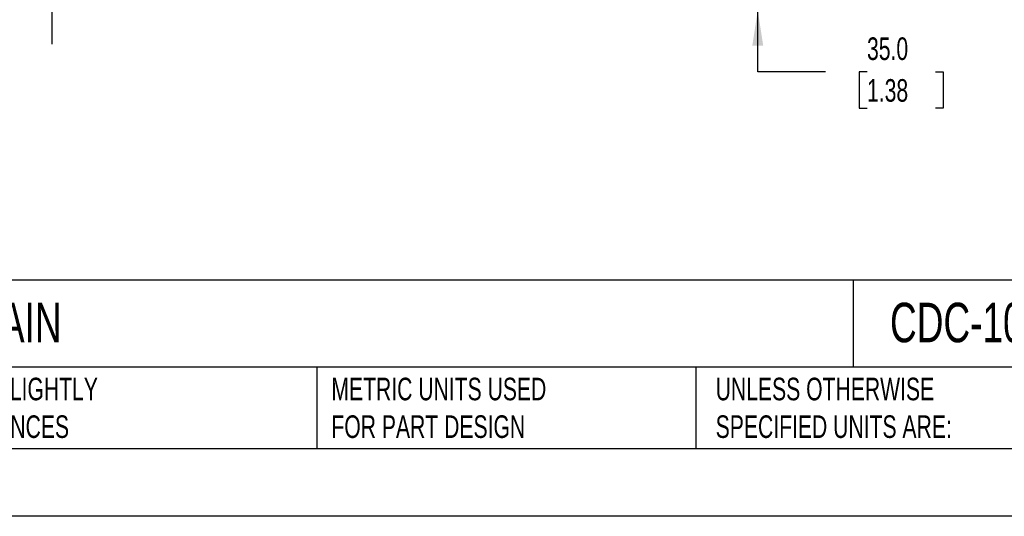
# Model space of a CAD drawing. Header units: millimetres. Extents: x 0 to 1397, y 0 to 1080.
# Tile 2 of 12: x 388 to 850, y 0 to 233. Entities that reach past the tile are written whole.
import ezdxf

# ---------------------------------------------------------------- set-up
doc = ezdxf.new("R2010")
doc.units = ezdxf.units.MM
doc.header["$LTSCALE"] = 5
doc.layers.add('DIMENSIONS', color=140, linetype='Continuous', lineweight=25)
doc.layers.add('TEXT', color=140, linetype='Continuous', lineweight=25)
doc.styles.add('SLDTEXTSTYLE0', font='TXT', dxfattribs={"width": 0.7})
doc.dimstyles.new('SLDDIMSTYLE1', dxfattribs={"dimtxt": 10.790039, "dimasz": 16.51, "dimexe": 0, "dimexo": 0.0625, "dimgap": 2.69751, "dimtad": 0, "dimtih": 1, "dimtoh": 1, "dimdec": 1, "dimrnd": 1e-09, "dimzin": 4, "dimdsep": 46, "dimtxsty": 'SLDTEXTSTYLE0', "dimsah": 1, "dimcen": 0.09, "dimadec": 0, "dimazin": 1, "dimtfac": 1, "dimtdec": 1, "dimtmove": 0, "dimatfit": 0, "dimfxl": 0, "dimfrac": 2, "dimtolj": 1, "dimtzin": 12, "dimarcsym": 0})

# ---------------------------------------------------------------- blocks, each defined once
blk = doc.blocks.new('_D_3')
at = {"layer": 'DIMENSIONS'}
for p, q in [((734.07, 272.2), (734.07, 303.95)), ((536.55, 272.2), (749.95, 272.2)), ((544.55, 237.2), (749.95, 237.2)), ((734.07, 208.44), (734.07, 237.2)), ((765.82, 208.44), (734.07, 208.44)), ((785.27, 208.44), (781.65, 208.44)), ((781.65, 208.44), (781.65, 191.29)), ((817.34, 208.44), (820.96, 208.44)), ((820.96, 208.44), (820.96, 191.29)), ((781.65, 191.29), (785.27, 191.29)), ((820.96, 191.29), (817.34, 191.29))]:
    blk.add_line(p, q, dxfattribs=at)
for points in [[(734.07, 272.2), (736.61, 288.71), (731.53, 288.71)], [(734.07, 237.2), (731.53, 220.69), (736.61, 220.69)]]:
    blk.add_solid(points, dxfattribs=at)
at = {"layer": 'DIMENSIONS', "char_height": 10.583, "attachment_point": 1, "style": 'SLDTEXTSTYLE0'}
for s, insert in [('35.0', (785.27, 224.5)), ('1.38', (785.27, 204.94))]:
    blk.add_mtext(s, dxfattribs=dict(at, insert=insert))

msp = doc.modelspace()

# ---------------------------------------------------------------- linework, layer by layer
at = {"color": 7, "linetype": 'Continuous'}
msp.add_line((1397.01, 0.01), (0.01, 0.01), dxfattribs=at)
at = {"layer": 'DIMENSIONS', "color": 140}
msp.add_line((403.22, 249.7), (403.22, 221.33), dxfattribs=at)
at = {"layer": 'TEXT'}
for p, q in [((1365.25, 110.63), (31.75, 110.63)), ((778.79, 110.63), (778.79, 69.85)), ((1365.25, 69.85), (31.75, 69.85)), ((527.42, 69.85), (527.42, 31.75)), ((704.99, 69.85), (704.99, 31.75)), ((31.75, 31.75), (1365.25, 31.75))]:
    msp.add_line(p, q, dxfattribs=at)

# ---------------------------------------------------------------- texts
at = {"layer": 'TEXT', "attachment_point": 1, "style": 'SLDTEXTSTYLE0'}
for s, insert, char_height in [('MURRPLASTIK MP3000 CABLE DRAG CHAIN', (39.83, 100.12), 18.5208), ('CDC-10X22R79N', (796.04, 100.12), 18.5208), ("PART DIMENSIONS MAY DIFFER SLIGHTLY ^JDUE TO MANUFACTURER'S VARIANCES", (219.56, 64.98), 10.5833), ('METRIC UNITS USED ^JFOR PART DESIGN', (534.27, 64.98), 10.5833), ('UNLESS OTHERWISE ^JSPECIFIED UNITS ARE:', (714.35, 64.98), 10.5833)]:
    msp.add_mtext(s, dxfattribs=dict(at, insert=insert, char_height=char_height))

# ---------------------------------------------------------------- dimensions: what is measured, and where the dimension line sits
at = {"layer": 'DIMENSIONS'}
dim = msp.add_linear_dim(base=(734.07, 237.2), p1=(530.2, 272.2), p2=(538.2, 237.2), angle=90, dimstyle='SLDDIMSTYLE1', dxfattribs=at)
dim.commit()
dim.dimension.update_dxf_attribs({"geometry": '_D_3', "text_midpoint": (734.07, 208.44), "dimtype": 160})

doc.saveas('drawing.dxf')
